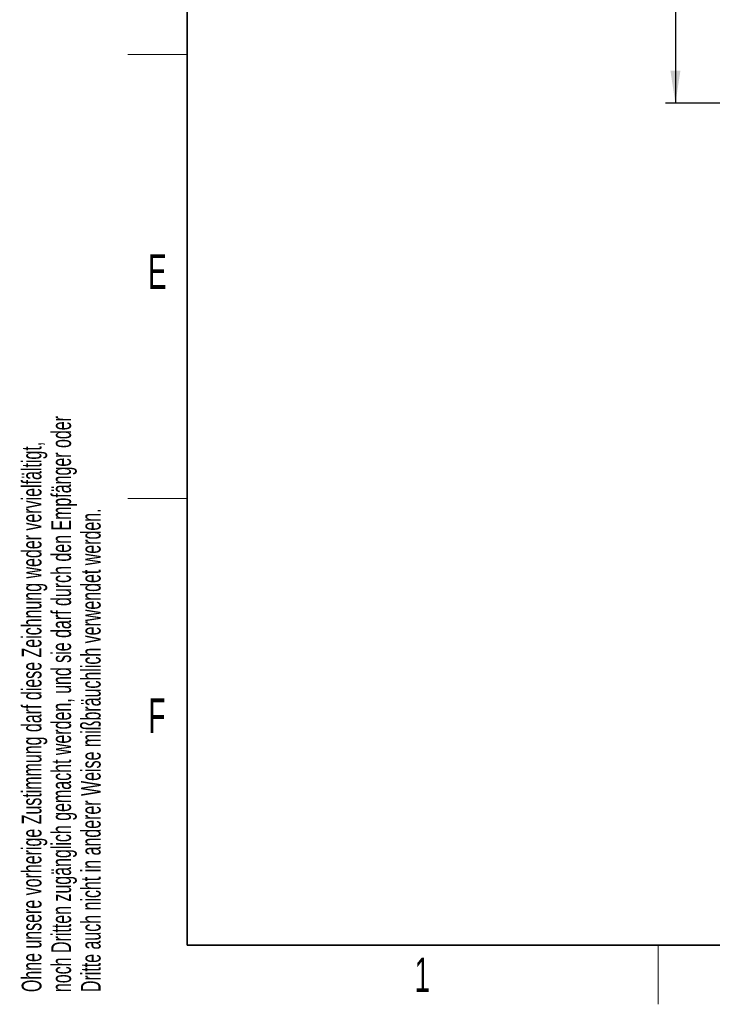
# Model space of a CAD drawing. Header units: millimetres. Extents: x 5 to 418, y 2 to 292.
# Tile 1 of 35: x 9 to 79, y 6 to 106. Entities that reach past the tile are written whole.
import ezdxf

# ---------------------------------------------------------------- set-up
doc = ezdxf.new("R2010")
doc.units = ezdxf.units.MM
doc.layers.add('SLD-0', color=7, linetype='Continuous')
doc.styles.add('SLDTEXTSTYLE0', font='TXT', dxfattribs={"width": 0.605})
doc.dimstyles.new('SLDDIMSTYLE0', dxfattribs={"dimtxt": 3.5, "dimasz": 3.302, "dimexe": 0, "dimexo": 0.0625, "dimgap": 0.875, "dimtad": 1, "dimlfac": 2, "dimrnd": 1e-09, "dimzin": 12, "dimdsep": 46, "dimtxsty": 'SLDTEXTSTYLE0', "dimsah": 1, "dimcen": 0.09, "dimadec": 0, "dimazin": 3, "dimtfac": 1, "dimtofl": 0, "dimtmove": 0, "dimatfit": 3, "dimfxl": 1, "dimfrac": 2, "dimtolj": 1, "dimtzin": 12, "dimarcsym": 0})

# ---------------------------------------------------------------- blocks, each defined once
blk = doc.blocks.new('SW_NOTE_0_2')
at = {"layer": 'SLD-0', "color": 0, "char_height": 2, "attachment_point": 1, "rotation": 90, "style": 'SLDTEXTSTYLE0'}
for s, insert in [('noch Dritten zugänglich gemacht werden, und sie darf durch den Empfänger oder', (0.422, 0)), ('Ohne unsere vorherige Zustimmung darf diese Zeichnung weder vervielfältigt,', (-2.578, 0)), ('Dritte auch nicht in anderer Weise mißbräuchlich verwendet werden.', (3.422, 0))]:
    blk.add_mtext(s, dxfattribs=dict(at, insert=insert))
blk = doc.blocks.new('_D')
at = {"layer": 'SLD-0'}
for p, q in [((104.762, 242.301), (74.515, 242.301)), ((75.515, 242.301), (75.515, 97.301)), ((104.762, 97.301), (74.515, 97.301))]:
    blk.add_line(p, q, dxfattribs=at)
for points in [[(75.515, 242.301), (75.007, 238.999), (76.023, 238.999)], [(75.515, 97.301), (76.023, 100.603), (75.007, 100.603)]]:
    blk.add_solid(points, dxfattribs=at)
at = {"layer": 'SLD-0', "insert": (71.003, 165.791), "char_height": 3.5, "attachment_point": 1, "rotation": 90, "style": 'SLDTEXTSTYLE0'}
blk.add_mtext('290', dxfattribs=at)

msp = doc.modelspace()

# ---------------------------------------------------------------- linework, layer by layer
at = {"layer": 'SLD-0', "lineweight": 35}
for p, q in [((26, 282.5), (26, 12)), ((26, 12), (408, 12))]:
    msp.add_line(p, q, dxfattribs=at)
at = {"layer": 'SLD-0', "lineweight": 18}
for p, q in [((20, 102.25), (26, 102.25)), ((20, 57.25), (26, 57.25)), ((73.75, 6), (73.75, 12))]:
    msp.add_line(p, q, dxfattribs=at)

# ---------------------------------------------------------------- block references
at = {"layer": 'SLD-0'}
msp.add_blockref('SW_NOTE_0_2', (11.808, 7.2381), dxfattribs=at)

# ---------------------------------------------------------------- texts
at = {"layer": 'SLD-0', "char_height": 3.5, "attachment_point": 2, "style": 'SLDTEXTSTYLE0'}
for s, insert in [('E', (22.9816, 82.0011)), ('F', (22.9536, 37.0011)), ('1', (49.8527, 10.743))]:
    msp.add_mtext(s, dxfattribs=dict(at, insert=insert))

# ---------------------------------------------------------------- dimensions: what is measured, and where the dimension line sits
at = {"layer": 'SLD-0'}
dim = msp.add_linear_dim(base=(75.5149, 97.3012), p1=(104.762, 242.3012), p2=(104.762, 97.3012), angle=90, dimstyle='SLDDIMSTYLE0', dxfattribs=at)
dim.commit()
dim.dimension.update_dxf_attribs({"geometry": '_D', "text_midpoint": (75.5149, 169.8012), "dimtype": 160})

doc.saveas('drawing.dxf')
